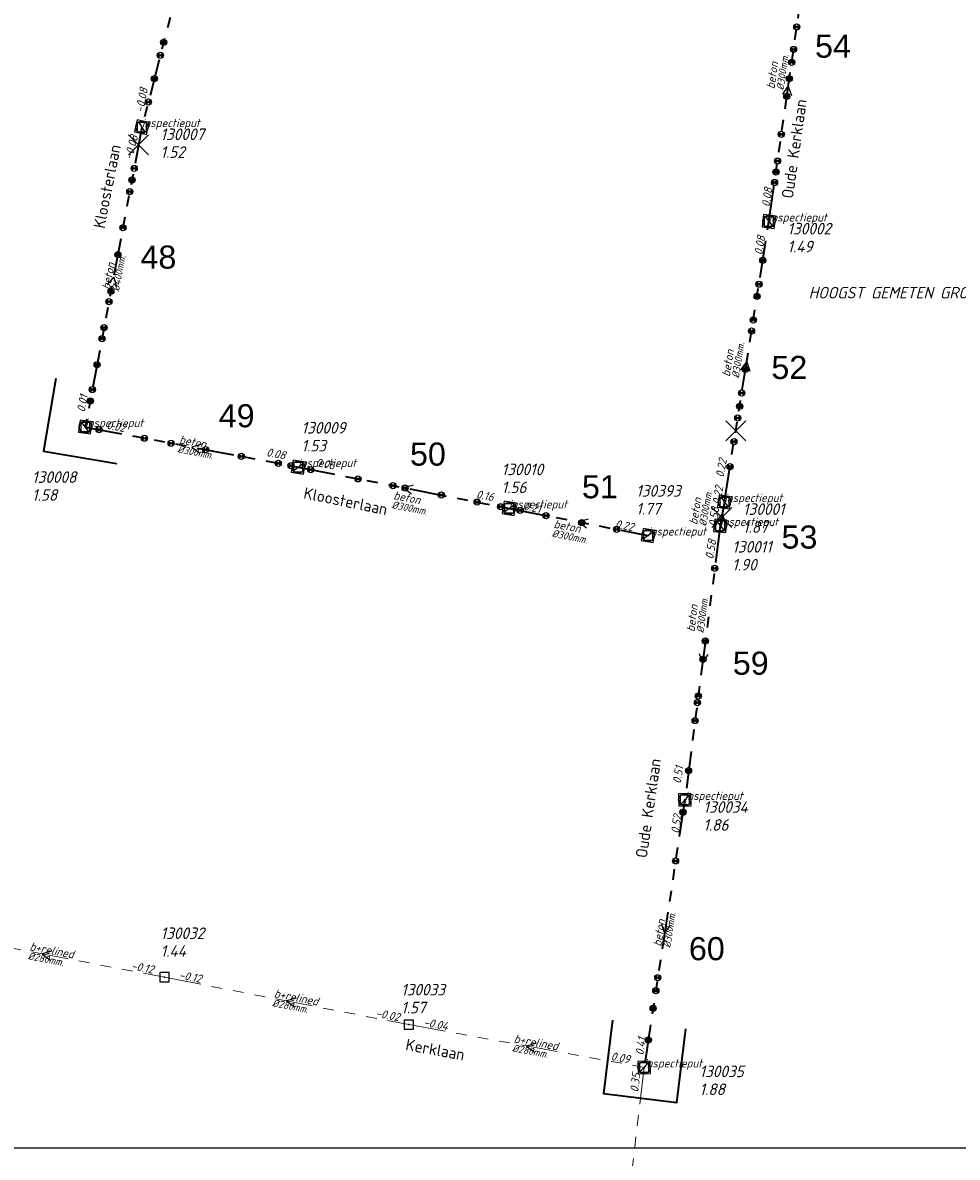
# Model space of a CAD drawing. Header units: metres. Extents: x 152202 to 157341, y 461610 to 468701.
# Tile 184 of 238: x 154620 to 154772, y 466896 to 467080. Entities that reach past the tile are written whole.
import ezdxf
from ezdxf.enums import TextEntityAlignment as Align

# ---------------------------------------------------------------- set-up
doc = ezdxf.new("R2010")
doc.units = ezdxf.units.M
doc.header["$PDMODE"] = 64
doc.header["$PDSIZE"] = 1.5
doc.linetypes.add('RI-GWA', pattern=[18.45, 6, -1.8, 1.75, -1.8, 1.75, -1.8, 1.75, -1.8])
doc.layers.get('0').update_dxf_attribs({"linetype": 'CONTINUOUS'})
doc.layers.get('DEFPOINTS').update_dxf_attribs({"linetype": 'CONTINUOUS'})
for name, color, linetype, lineweight in [('B-OI-RI-GWA-MATERIAAL-T18', 10, 'CONTINUOUS', 18), ('B-OI-RI-GWA-PUTDEKSELHOOGTE-T25', 10, 'CONTINUOUS', 25), ('B-OI-RI-GWA_BOB-T18', 10, 'CONTINUOUS', 18), ('B-OI-RI-GWA_DIAMETER-T18', 10, 'CONTINUOUS', 18), ('B-OI-RI-GWA_PUTNUMMER-T18', 10, 'CONTINUOUS', 18), ('B-OI-RI-GWA_RIOOLPUT-S', 10, 'CONTINUOUS', 25), ('B-OI-RI-GWA_TRANSPORTLEIDING-G', 10, 'RI-GWA', 18), ('B-OI-RI-STROOMRICHTING-S', 252, 'CONTINUOUS', 25), ('B-RO-OG-TOPOGRAFIE-T18', 2, 'CONTINUOUS', 18), ('N-OI-RI-GWA-MATERIAAL-T18', 14, 'CONTINUOUS', 18), ('N-OI-RI-GWA-PUTDEKSELHOOGTE-T25', 14, 'CONTINUOUS', 25), ('N-OI-RI-GWA_BOB-T18', 14, 'CONTINUOUS', 18), ('N-OI-RI-GWA_DIAMETER-T18', 14, 'CONTINUOUS', 18), ('N-OI-RI-GWA_PUTNUMMER-T18', 14, 'CONTINUOUS', 18), ('N-OI-RI-GWA_RIOOLPUT-S', 14, 'CONTINUOUS', 25), ('N-OI-RI-GWA_TRANSPORTLEIDING-G', 14, 'RI-GWA', 35), ('N-OI-RI-STROOMRICHTING-S', 252, 'CONTINUOUS', 25), ('N-OI-RI-T50', 130, 'CONTINUOUS', 50), ('N-OI-RI-VRIJVERVAL_HULPSTUK-S', 210, 'CONTINUOUS', 25), ('N-OI-RI-VRIJVERVAL_HULPSTUK-S-GESLOTEN', 190, 'CONTINUOUS', 25), ('N-OI-WH-T25', 2, 'CONTINUOUS', 25), ('N-RO-KG-GRENS_WERK-G', 7, 'XX-WERKGRENS', 35)]:
    doc.layers.add(name, color=color, linetype=linetype, lineweight=lineweight)
doc.styles.add('ARIAL', font='arial.ttf')
doc.styles.add('NLCS-ISO-M200-T18', font='NLCS-ISO.ttf', dxfattribs={"height": 360})
doc.styles.add('NLCS-ISO-M500-T18_CURSIEF', font='NLCS-ISO.ttf', dxfattribs={"oblique": 15, "height": 0.9})
doc.styles.add('NLCS-ISO-M750-T18_CURSIEF', font='NLCS-ISO.ttf', dxfattribs={"oblique": 15, "height": 1.35})
doc.styles.add('NLCS-ISO-M750-T25_CURSIEF', font='NLCS-ISO.ttf', dxfattribs={"oblique": 15, "height": 1.875})
doc.linetypes.add('XX-WERKGRENS', pattern='A,0,[137,NLCS.SHX,S=0.1,R=0,X=-1.1,Y=-1.35],-6', length=6)

# ---------------------------------------------------------------- blocks, each defined once
blk = doc.blocks.new('ACMAP_ANN_TEMPLATE_gwa-diam')
at = {"style": 'NLCS-ISO-M500-T18_CURSIEF', "oblique": 15}
blk.add_attdef('gwa-diam', (-2.2, -1.3), '', height=1.2, dxfattribs=at)
blk = doc.blocks.new('ACMAP_ANN_TEMPLATE_gwa-materiaal')
at = {"style": 'NLCS-ISO-M750-T18_CURSIEF', "oblique": 15}
blk.add_attdef('gwa-mat', (-2.2, 0.2), '', height=1.35, dxfattribs=at)
blk = doc.blocks.new('ACMAP_ANN_TEMPLATE_gwa-nap-l')
at = {"style": 'NLCS-ISO-M750-T18_CURSIEF', "oblique": 15}
blk.add_attdef('gwa-nap-l', (2.3, 0.2), '', height=1.35, dxfattribs=at)
blk = doc.blocks.new('ACMAP_ANN_TEMPLATE_gwa-nap-r')
at = {"style": 'NLCS-ISO-M750-T18_CURSIEF', "oblique": 15}
blk.add_attdef('gwa-nap-r', (-5.6, 0.2), '', height=1.35, dxfattribs=at)
blk = doc.blocks.new('ACMAP_ANN_TEMPLATE_gwa-puth')
at = {"style": 'NLCS-ISO-M750-T25_CURSIEF', "oblique": 15}
blk.add_attdef('gwa-puth', (3, -5), '', height=1.88, dxfattribs=at)
blk = doc.blocks.new('ACMAP_ANN_TEMPLATE_gwa-putnr')
at = {"style": 'NLCS-ISO-M750-T25_CURSIEF', "oblique": 15}
blk.add_attdef('gwa-putnr', (3, -2.1), '', height=1.88, dxfattribs=at)
blk = doc.blocks.new('ACMAP_ANN_TEMPLATE_type knoop')
at = {"layer": 'DEFPOINTS', "style": 'NLCS-ISO-M750-T18_CURSIEF', "oblique": 15}
blk.add_attdef('type_knoop', (0, 0), '', height=1.35, dxfattribs=at)
blk = doc.blocks.new('SRI-HULP')
h = blk.add_hatch(color=256)
h.dxf.hatch_style = 1
h.paths.add_polyline_path([(-0.71, 0.71, 0.198912), (-1, 0, 0.198912), (-0.71, -0.71), (0, 0)])
h = blk.add_hatch(color=256)
h.dxf.hatch_style = 1
h.paths.add_polyline_path([(1, 0, 0.198912), (0.71, 0.71), (0, 0), (0.71, -0.71, 0.198912)])
for p, q in [((-0.71, 0.71), (0.71, -0.71)), ((-0.71, -0.71), (0.71, 0.71))]:
    blk.add_line(p, q)
blk.add_circle((0, 0), 1)
blk = doc.blocks.new('SRI-HULP-B')
blk.add_line((-5.43, 5.4), (5.4, -5.4))
at = {"flags": 128}
blk.add_lwpolyline([(5.38, 5.42), (0, 0), (-5.4, -5.4)], dxfattribs=at)
blk = doc.blocks.new('B-SRI-PUT_GWA-SO')
blk.add_line((-1.41, -1.41), (1.41, 1.41))
at = {"lineweight": -3, "flags": 128}
blk.add_lwpolyline([(2, -2), (2, 2), (-2, 2), (-2, -2)], close=True, dxfattribs=at)
at = {"lineweight": -3}
blk.add_circle((0, 0), 2, dxfattribs=at)

msp = doc.modelspace()

# ---------------------------------------------------------------- linework, layer by layer
at = {"layer": 'B-OI-RI-GWA_RIOOLPUT-S', "transparency": 33554623}
for p in [(154643.15, 466924.75), (154682.83, 466917.05), (154721.01, 466910.11)]:
    msp.add_point(p, dxfattribs=at)
at = {"layer": 'B-OI-RI-GWA_TRANSPORTLEIDING-G', "transparency": 33554623}
for p, q in [((154603.5, 466932.29), (154643.15, 466924.75)), ((154643.15, 466924.75), (154682.83, 466917.05)), ((154682.83, 466917.05), (154721.01, 466910.11)), ((154721.01, 466910.11), (154716.17, 466868.9))]:
    msp.add_line(p, q, dxfattribs=at)
at = {"layer": 'B-OI-RI-STROOMRICHTING-S', "transparency": 33554623}
for points in [[(154624.87, 466928.96), (154623.33, 466928.52), (154624.61, 466927.54)], [(154664.54, 466921.33), (154662.99, 466920.9), (154664.27, 466919.92)], [(154703.47, 466914.03), (154701.92, 466913.58), (154703.21, 466912.61)]]:
    msp.add_lwpolyline(points, dxfattribs=at)
at = {"layer": 'DEFPOINTS', "flags": 128}
msp.add_lwpolyline([(154889.054, 467163.024), (154832.154, 467162.726), (154674.654, 467162.726), (154524.654, 467162.726), (154524.654, 466985.725), (154524.654, 466897.05), (154889.054, 466897.05)], close=True, dxfattribs=at)
at = {"layer": 'N-OI-RI-GWA_RIOOLPUT-S'}
for p in [(154639.51, 467062.71), (154741.26, 467047.39), (154630.32, 467014.04), (154664.88, 467007.53), (154734.04, 467001.87), (154699.1, 467000.84), (154721.67, 466996.43), (154733.36, 466998), (154727.61, 466953.52), (154721.01, 466910.11)]:
    msp.add_point(p, dxfattribs=at)
at = {"layer": 'N-OI-RI-GWA_TRANSPORTLEIDING-G'}
for p, q in [((154651.47, 467109.38), (154639.51, 467062.71)), ((154741.26, 467047.39), (154747.55, 467091.36)), ((154639.51, 467062.71), (154630.32, 467014.04)), ((154734.04, 467001.87), (154741.26, 467047.39)), ((154630.32, 467014.04), (154664.88, 467007.53)), ((154664.88, 467007.53), (154699.1, 467000.84)), ((154699.1, 467000.84), (154721.67, 466996.43)), ((154734.04, 467001.87), (154733.36, 466998)), ((154733.36, 466998), (154727.61, 466953.52)), ((154727.61, 466953.52), (154721.01, 466910.11))]:
    msp.add_line(p, q, dxfattribs=at)
at = {"layer": 'N-OI-RI-STROOMRICHTING-S'}
for points in [[(154743.49, 467068.05), (154744.4, 467069.38), (154744.91, 467067.85)], [(154743.49, 467068.05), (154744.4, 467069.38), (154744.91, 467067.85)], [(154633.94, 467037.09), (154634.92, 467038.38), (154635.36, 467036.83)], [(154633.94, 467037.09), (154634.92, 467038.38), (154635.36, 467036.83)], [(154736.71, 467023.32), (154737.65, 467024.63), (154738.14, 467023.09)], [(154736.71, 467023.32), (154737.65, 467024.63), (154738.14, 467023.09)], [(154649.15, 467011.23), (154647.6, 467010.79), (154648.88, 467009.81)], [(154649.15, 467011.23), (154647.6, 467010.79), (154648.88, 467009.81)], [(154683.54, 467004.62), (154681.99, 467004.19), (154683.27, 467003.2)], [(154683.54, 467004.62), (154681.99, 467004.19), (154683.27, 467003.2)], [(154711.94, 466999.07), (154710.39, 466998.64), (154711.66, 466997.65)], [(154711.94, 466999.07), (154710.39, 466998.64), (154711.66, 466997.65)], [(154732.66, 466998.53), (154733.7, 466999.93), (154734.2, 466998.26)], [(154732.66, 466998.53), (154733.7, 466999.93), (154734.2, 466998.26)], [(154729.96, 466977.28), (154730.48, 466975.76), (154731.38, 466977.1)], [(154729.96, 466977.28), (154730.48, 466975.76), (154731.38, 466977.1)], [(154723.81, 466933.35), (154724.31, 466931.82), (154725.24, 466933.13)], [(154723.81, 466933.35), (154724.31, 466931.82), (154725.24, 466933.13)]]:
    msp.add_lwpolyline(points, dxfattribs=at)
at = {"layer": 'N-RO-KG-GRENS_WERK-G', "ltscale": 0.5, "flags": 128}
for points in [[(154625.513, 467021.933), (154623.553, 467010.094), (154635.392, 467008.135), (154635.392, 467008.135)], [(154715.856, 466917.781), (154714.425, 466905.867), (154726.34, 466904.436), (154727.77, 466916.351)]]:
    msp.add_lwpolyline(points, dxfattribs=at)

# ---------------------------------------------------------------- block references
at = {"layer": 'B-OI-RI-GWA-MATERIAAL-T18', "transparency": 33554623}
ref = msp.add_blockref('ACMAP_ANN_TEMPLATE_gwa-materiaal', (154623.325, 466928.52), dxfattribs=dict(at, rotation=349.2329676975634))
ref.add_attrib('gwa-mat', 'b+relined', (154621.201, 466929.127), dxfattribs={"layer": '0', "color": 0, "linetype": 'ByBlock', "height": 1.35, "rotation": 349.23297, "style": 'NLCS-ISO-M750-T18_CURSIEF', "oblique": 15})
ref = msp.add_blockref('ACMAP_ANN_TEMPLATE_gwa-materiaal', (154662.99, 466920.9), dxfattribs=dict(at, rotation=349.018103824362))
ref.add_attrib('gwa-mat', 'b+relined', (154660.868, 466921.515), dxfattribs={"layer": '0', "color": 0, "linetype": 'ByBlock', "height": 1.35, "rotation": 349.0181, "style": 'NLCS-ISO-M750-T18_CURSIEF', "oblique": 15})
ref = msp.add_blockref('ACMAP_ANN_TEMPLATE_gwa-materiaal', (154701.92, 466913.58), dxfattribs=dict(at, rotation=349.6977947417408))
ref.add_attrib('gwa-mat', 'b+relined', (154699.791, 466914.17), dxfattribs={"layer": '0', "color": 0, "linetype": 'ByBlock', "height": 1.35, "rotation": 349.69779, "style": 'NLCS-ISO-M750-T18_CURSIEF', "oblique": 15})
at = {"layer": 'B-OI-RI-GWA-PUTDEKSELHOOGTE-T25', "transparency": 33554623}
ref = msp.add_blockref('ACMAP_ANN_TEMPLATE_gwa-puth', (154639.529, 466933.053), dxfattribs=at)
ref.add_attrib('gwa-puth', '1.44', (154642.529, 466928.053), dxfattribs={"layer": '0', "color": 0, "linetype": 'ByBlock', "height": 1.875, "style": 'NLCS-ISO-M750-T25_CURSIEF', "oblique": 15})
ref = msp.add_blockref('ACMAP_ANN_TEMPLATE_gwa-puth', (154678.57, 466923.888), dxfattribs=at)
ref.add_attrib('gwa-puth', '1.57', (154681.57, 466918.888), dxfattribs={"layer": '0', "color": 0, "linetype": 'ByBlock', "height": 1.875, "style": 'NLCS-ISO-M750-T25_CURSIEF', "oblique": 15})
at = {"layer": 'B-OI-RI-GWA_BOB-T18', "transparency": 33554623}
ref = msp.add_blockref('ACMAP_ANN_TEMPLATE_gwa-nap-r', (154643.15, 466924.75), dxfattribs=dict(at, rotation=349.2329676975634))
ref.add_attrib('gwa-nap-r', '-0.12', (154637.686, 466925.993), dxfattribs={"layer": '0', "color": 0, "linetype": 'ByBlock', "height": 1.35, "rotation": 349.23297, "style": 'NLCS-ISO-M750-T18_CURSIEF', "oblique": 15})
ref = msp.add_blockref('ACMAP_ANN_TEMPLATE_gwa-nap-l', (154643.15, 466924.75), dxfattribs=dict(at, rotation=349.018103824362))
ref.add_attrib('gwa-nap-l', '-0.12', (154645.446, 466924.508), dxfattribs={"layer": '0', "color": 0, "linetype": 'ByBlock', "height": 1.35, "rotation": 349.0181, "style": 'NLCS-ISO-M750-T18_CURSIEF', "oblique": 15})
ref = msp.add_blockref('ACMAP_ANN_TEMPLATE_gwa-nap-r', (154682.83, 466917.05), dxfattribs=dict(at, rotation=349.018103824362))
ref.add_attrib('gwa-nap-r', '-0.02', (154677.371, 466918.313), dxfattribs={"layer": '0', "color": 0, "linetype": 'ByBlock', "height": 1.35, "rotation": 349.0181, "style": 'NLCS-ISO-M750-T18_CURSIEF', "oblique": 15})
ref = msp.add_blockref('ACMAP_ANN_TEMPLATE_gwa-nap-l', (154682.83, 466917.05), dxfattribs=dict(at, rotation=349.6977947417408))
ref.add_attrib('gwa-nap-l', '-0.04', (154685.129, 466916.835), dxfattribs={"layer": '0', "color": 0, "linetype": 'ByBlock', "height": 1.35, "rotation": 349.69779, "style": 'NLCS-ISO-M750-T18_CURSIEF', "oblique": 15})
ref = msp.add_blockref('ACMAP_ANN_TEMPLATE_gwa-nap-r', (154721.01, 466910.11), dxfattribs=dict(at, rotation=349.6977947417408))
ref.add_attrib('gwa-nap-r', '0.09', (154715.536, 466911.308), dxfattribs={"layer": '0', "color": 0, "linetype": 'ByBlock', "height": 1.35, "rotation": 349.69779, "style": 'NLCS-ISO-M750-T18_CURSIEF', "oblique": 15})
ref = msp.add_blockref('ACMAP_ANN_TEMPLATE_gwa-nap-l', (154719.986, 466903.714), dxfattribs=dict(at, rotation=83.30145697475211))
ref.add_attrib('gwa-nap-l', '0.35', (154720.055, 466906.022), dxfattribs={"layer": '0', "color": 0, "linetype": 'ByBlock', "height": 1.35, "rotation": 83.30146, "style": 'NLCS-ISO-M750-T18_CURSIEF', "oblique": 15})
at = {"layer": 'B-OI-RI-GWA_DIAMETER-T18', "transparency": 33554623}
ref = msp.add_blockref('ACMAP_ANN_TEMPLATE_gwa-diam', (154623.325, 466928.52), dxfattribs=dict(at, rotation=349.2329676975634))
ref.add_attrib('gwa-diam', '%%c280mm.', (154620.921, 466927.654), dxfattribs={"layer": '0', "color": 0, "linetype": 'ByBlock', "height": 1.2, "rotation": 349.23297, "style": 'NLCS-ISO-M500-T18_CURSIEF', "oblique": 15})
ref = msp.add_blockref('ACMAP_ANN_TEMPLATE_gwa-diam', (154662.99, 466920.9), dxfattribs=dict(at, rotation=349.018103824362))
ref.add_attrib('gwa-diam', '%%c280mm.', (154660.583, 466920.043), dxfattribs={"layer": '0', "color": 0, "linetype": 'ByBlock', "height": 1.2, "rotation": 349.0181, "style": 'NLCS-ISO-M500-T18_CURSIEF', "oblique": 15})
ref = msp.add_blockref('ACMAP_ANN_TEMPLATE_gwa-diam', (154701.92, 466913.58), dxfattribs=dict(at, rotation=349.6977947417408))
ref.add_attrib('gwa-diam', '%%c280mm.', (154699.523, 466912.694), dxfattribs={"layer": '0', "color": 0, "linetype": 'ByBlock', "height": 1.2, "rotation": 349.69779, "style": 'NLCS-ISO-M500-T18_CURSIEF', "oblique": 15})
at = {"layer": 'B-OI-RI-GWA_PUTNUMMER-T18', "transparency": 33554623}
ref = msp.add_blockref('ACMAP_ANN_TEMPLATE_gwa-putnr', (154639.529, 466933.053), dxfattribs=at)
ref.add_attrib('gwa-putnr', '130032', (154642.529, 466930.953), dxfattribs={"layer": '0', "color": 0, "linetype": 'ByBlock', "height": 1.875, "style": 'NLCS-ISO-M750-T25_CURSIEF', "oblique": 15})
ref = msp.add_blockref('ACMAP_ANN_TEMPLATE_gwa-putnr', (154678.57, 466923.888), dxfattribs=at)
ref.add_attrib('gwa-putnr', '130033', (154681.57, 466921.788), dxfattribs={"layer": '0', "color": 0, "linetype": 'ByBlock', "height": 1.875, "style": 'NLCS-ISO-M750-T25_CURSIEF', "oblique": 15})
at = {"layer": 'DEFPOINTS'}
for p in [(154639.51, 467062.71), (154741.26, 467047.39), (154630.32, 467014.04), (154664.88, 467007.53), (154734.04, 467001.87), (154699.1, 467000.84), (154733.36, 466998), (154721.67, 466996.43), (154727.61, 466953.52), (154721.01, 466910.11)]:
    msp.add_blockref('ACMAP_ANN_TEMPLATE_type knoop', p, dxfattribs=at).add_auto_attribs({'type_knoop': 'inspectieput'})
at = {"layer": 'N-OI-RI-GWA-MATERIAAL-T18'}
for p, rotation in [((154742.666, 467070.985), 81.85895219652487), ((154634.915, 467038.375), 79.30715192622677), ((154735.452, 467024.279), 80.98730370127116), ((154647.6, 467010.785), 349.3323055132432), ((154682.375, 467001.728), 348.9382112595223), ((154730.163, 467000.236), 80.03425502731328), ((154708.369, 466997.089), 348.9441491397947), ((154729.654, 466982.903), 82.6341333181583), ((154724.31, 466931.815), 81.35503011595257)]:
    msp.add_blockref('ACMAP_ANN_TEMPLATE_gwa-materiaal', p, dxfattribs=dict(at, rotation=rotation)).add_auto_attribs({'gwa-mat': 'beton'})
at = {"layer": 'N-OI-RI-GWA-PUTDEKSELHOOGTE-T25'}
for p, values in [((154639.51, 467062.71), {'gwa-puth': '1.52'}), ((154741.26, 467047.39), {'gwa-puth': '1.49'}), ((154662.391, 467015.069), {'gwa-puth': '1.53'}), ((154694.872, 467008.315), {'gwa-puth': '1.56'}), ((154618.666, 467007.067), {'gwa-puth': '1.58'}), ((154716.709, 467004.838), {'gwa-puth': '1.77'}), ((154734.04, 467001.87), {'gwa-puth': '1.87'}), ((154732.295, 466995.756), {'gwa-puth': '1.90'}), ((154727.61, 466953.52), {'gwa-puth': '1.86'}), ((154726.985, 466910.621), {'gwa-puth': '1.88'})]:
    msp.add_blockref('ACMAP_ANN_TEMPLATE_gwa-puth', p, dxfattribs=at).add_auto_attribs(values)
at = {"layer": 'N-OI-RI-GWA_BOB-T18'}
for name, p, rotation, values in [('ACMAP_ANN_TEMPLATE_gwa-nap-l', (154639.51, 467062.71), 79.30715192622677, {'gwa-nap-l': '-0.08'}), ('ACMAP_ANN_TEMPLATE_gwa-nap-r', (154639.51, 467062.71), 75.62628529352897, {'gwa-nap-r': '-0.08'}), ('ACMAP_ANN_TEMPLATE_gwa-nap-l', (154741.26, 467047.39), 81.85895219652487, {'gwa-nap-l': '0.08'}), ('ACMAP_ANN_TEMPLATE_gwa-nap-r', (154741.26, 467047.39), 80.98730370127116, {'gwa-nap-r': '0.08'}), ('ACMAP_ANN_TEMPLATE_gwa-nap-r', (154631.468, 467021.842), 79.30715192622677, {'gwa-nap-r': '0.01'}), ('ACMAP_ANN_TEMPLATE_gwa-nap-l', (154631.391, 467013.981), 349.3323055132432, {'gwa-nap-l': '0.02'}), ('ACMAP_ANN_TEMPLATE_gwa-nap-r', (154665.087, 467008.092), 349.3323055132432, {'gwa-nap-r': '0.08'}), ('ACMAP_ANN_TEMPLATE_gwa-nap-l', (154665.324, 467007.944), 348.9382112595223, {'gwa-nap-l': '0.06'}), ('ACMAP_ANN_TEMPLATE_gwa-nap-l', (154733.718, 467003.48), 80.03425502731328, {'gwa-nap-l': '0.22'}), ('ACMAP_ANN_TEMPLATE_gwa-nap-l', (154733.235, 466999.053), 80.98730370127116, {'gwa-nap-l': '0.22'}), ('ACMAP_ANN_TEMPLATE_gwa-nap-r', (154699.13, 467001.254), 348.9382112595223, {'gwa-nap-r': '0.16'}), ('ACMAP_ANN_TEMPLATE_gwa-nap-l', (154699.1, 467000.84), 348.9441491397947, {'gwa-nap-l': '0.21'}), ('ACMAP_ANN_TEMPLATE_gwa-nap-l', (154732.716, 466995.505), 82.6341333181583, {'gwa-nap-l': '0.58'}), ('ACMAP_ANN_TEMPLATE_gwa-nap-r', (154721.67, 466996.43), 348.9441491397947, {'gwa-nap-r': '0.22'}), ('ACMAP_ANN_TEMPLATE_gwa-nap-r', (154733.36, 466998), 80.03425502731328, {'gwa-nap-r': '0.58'}), ('ACMAP_ANN_TEMPLATE_gwa-nap-l', (154726.809, 466953.787), 81.35503011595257, {'gwa-nap-l': '0.51'}), ('ACMAP_ANN_TEMPLATE_gwa-nap-r', (154727.61, 466953.52), 82.6341333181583, {'gwa-nap-r': '0.52'}), ('ACMAP_ANN_TEMPLATE_gwa-nap-r', (154721.919, 466917.523), 81.35503011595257, {'gwa-nap-r': '0.41'})]:
    msp.add_blockref(name, p, dxfattribs=dict(at, rotation=rotation)).add_auto_attribs(values)
at = {"layer": 'N-OI-RI-GWA_DIAMETER-T18'}
for p, rotation, values in [((154742.666, 467070.985), 81.85895219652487, {'gwa-diam': '%%c300mm.'}), ((154634.915, 467038.375), 79.30715192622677, {'gwa-diam': '%%c400mm.'}), ((154735.452, 467024.279), 80.98730370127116, {'gwa-diam': '%%c300mm.'}), ((154647.6, 467010.785), 349.3323055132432, {'gwa-diam': '%%c300mm.'}), ((154730.163, 467000.236), 80.03425502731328, {'gwa-diam': '%%c300mm.'}), ((154682.375, 467001.728), 348.9382112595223, {'gwa-diam': '%%c300mm.'}), ((154708.369, 466997.089), 348.9441491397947, {'gwa-diam': '%%c300mm.'}), ((154729.654, 466982.903), 82.6341333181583, {'gwa-diam': '%%c300mm.'}), ((154724.31, 466931.815), 81.35503011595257, {'gwa-diam': '%%c300mm.'})]:
    msp.add_blockref('ACMAP_ANN_TEMPLATE_gwa-diam', p, dxfattribs=dict(at, rotation=rotation)).add_auto_attribs(values)
at = {"layer": 'N-OI-RI-GWA_PUTNUMMER-T18'}
for p, values in [((154639.51, 467062.71), {'gwa-putnr': '130007'}), ((154741.26, 467047.39), {'gwa-putnr': '130002'}), ((154662.391, 467015.069), {'gwa-putnr': '130009'}), ((154694.872, 467008.315), {'gwa-putnr': '130010'}), ((154618.666, 467007.067), {'gwa-putnr': '130008'}), ((154716.709, 467004.838), {'gwa-putnr': '130393'}), ((154734.04, 467001.87), {'gwa-putnr': '130001'}), ((154732.295, 466995.756), {'gwa-putnr': '130011'}), ((154727.61, 466953.52), {'gwa-putnr': '130034'}), ((154726.985, 466910.621), {'gwa-putnr': '130035'})]:
    msp.add_blockref('ACMAP_ANN_TEMPLATE_gwa-putnr', p, dxfattribs=at).add_auto_attribs(values)
at = {"layer": 'N-OI-RI-GWA_RIOOLPUT-S'}
for p, xscale, yscale, zscale, rotation in [((154639.51, 467062.71), 0.4999999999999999, 0.4999999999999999, 0.4999999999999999, 77.31291701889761), ((154741.26, 467047.39), 0.4999999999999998, 0.4999999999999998, 0.4999999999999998, 262.6739354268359), ((154630.32, 467014.04), 0.4999999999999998, 0.4999999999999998, 0.4999999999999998, 82.58388555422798), ((154664.881, 467007.529), 0.4999999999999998, 0.4999999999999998, 0.4999999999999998, 350.6891547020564), ((154734.04, 467001.87), 0.4999999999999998, 0.4999999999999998, 0.4999999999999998, 261.7208867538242), ((154699.102, 467000.838), 0.4999999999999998, 0.4999999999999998, 0.4999999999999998, 350.8060445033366), ((154733.36, 466998), 0.4999999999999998, 0.4999999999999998, 0.4999999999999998, 264.3207650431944), ((154721.67, 466996.43), 0.4999999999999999, 0.4999999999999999, 0.4999999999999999, 170.630780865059), ((154727.61, 466953.52), 0.4999999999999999, 0.4999999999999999, 0.4999999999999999, 1.68663172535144), ((154721.01, 466910.11), 0.4999999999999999, 0.4999999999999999, 0.4999999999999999, 1.68663172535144)]:
    msp.add_blockref('B-SRI-PUT_GWA-SO', p, dxfattribs=dict(at, xscale=xscale, yscale=yscale, zscale=zscale, rotation=rotation))
at = {"layer": 'N-OI-RI-VRIJVERVAL_HULPSTUK-S', "xscale": 0.5, "yscale": 0.5, "zscale": 0.5}
for p in [(154745.781, 467078.969), (154643.031, 467076.469), (154642.484, 467074.344), (154745.25, 467075.312), (154744.953, 467073.219), (154641.516, 467070.562), (154744.578, 467070.562), (154640.547, 467066.781), (154744.156, 467067.688), (154743.281, 467061.531), (154638.25, 467056), (154742.656, 467057.188), (154637.891, 467054.125), (154742.172, 467053.719), (154742.406, 467055.406), (154637.531, 467052.25), (154636.422, 467046.375), (154635.609, 467042.031), (154740.266, 467041.094), (154739.641, 467037.219), (154634.469, 467036.062), (154739.328, 467035.25), (154634.156, 467034.375), (154633.359, 467030.156), (154738.719, 467031.406), (154633.031, 467028.375), (154738.438, 467029.625), (154632.234, 467024.156), (154737.453, 467023.406), (154631.469, 467020.125), (154736.844, 467019.562), (154631.125, 467018.25), (154736.5, 467017.375), (154736.203, 467015.5), (154632.547, 467013.625), (154639.922, 467012.219), (154644.25, 467011.406), (154735.594, 467011.656), (154649.844, 467010.375), (154655.641, 467009.281), (154661.641, 467008.156), (154663.703, 467007.75), (154734.953, 467007.594), (154666.906, 467007.125), (154674.562, 467005.625), (154680.25, 467004.531), (154682.219, 467004.125), (154688.109, 467003), (154693.906, 467001.844), (154697.719, 467001.094), (154700.859, 467000.5), (154705.094, 466999.656), (154710.875, 466998.531), (154716.562, 466997.438), (154732.469, 466991.094), (154730.938, 466979.312), (154730.562, 466976.344), (154729.656, 466969.281), (154729.797, 466970.375), (154729.281, 466966.406), (154728.219, 466958.281), (154727.312, 466951.531), (154726.109, 466943.625), (154723.219, 466924.656), (154722.906, 466922.562), (154722.469, 466919.688), (154721.688, 466914.562)]:
    msp.add_blockref('SRI-HULP', p, dxfattribs=at)
at = {"layer": 'N-OI-RI-VRIJVERVAL_HULPSTUK-S-GESLOTEN', "xscale": 0.3, "yscale": 0.3, "zscale": 0.3}
for p in [(154638.969, 467059.844), (154735.875, 467013.438), (154733.609, 466999.375)]:
    msp.add_blockref('SRI-HULP-B', p, dxfattribs=at)

# ---------------------------------------------------------------- texts
at = {"layer": 'B-RO-OG-TOPOGRAFIE-T18', "style": 'NLCS-ISO-M200-T18'}
for s, rotation, p in [('Oude Kerklaan', 81.9, (154745.354, 467059.192)), ('Kloosterlaan', 78.9, (154633.851, 467053.084)), ('Kloosterlaan', 348.5, (154672.568, 467002.009)), ('Oude Kerklaan', 81.8, (154721.675, 466952.179)), ('Kerklaan', 349.7, (154687.104, 466913.001))]:
    msp.add_text(s, height=1.875, rotation=rotation, dxfattribs=at).set_placement(p, align=Align.MIDDLE)
at = {"layer": 'N-OI-RI-T50', "style": 'ARIAL'}
for s, p in [('54', (154748.739, 467073.971)), ('48', (154639.263, 467039.741)), ('52', (154741.654, 467021.832)), ('49', (154651.967, 467013.992)), ('50', (154683.005, 467007.77)), ('51', (154710.91, 467002.468)), ('53', (154743.303, 466994.308)), ('59', (154735.399, 466973.836)), ('60', (154728.269, 466927.507))]:
    msp.add_text(s, height=3.75, dxfattribs=at).set_placement(p)
at = {"layer": 'N-OI-WH-T25', "style": 'NLCS-ISO-M500-T18_CURSIEF', "oblique": 15}
msp.add_text('HOOGST GEMETEN GRONDWATERSTAND ca. +1.00', height=1.875, dxfattribs=at).set_placement((154774.912, 467034.34), align=Align.BOTTOM_CENTER)

doc.saveas('drawing.dxf')
